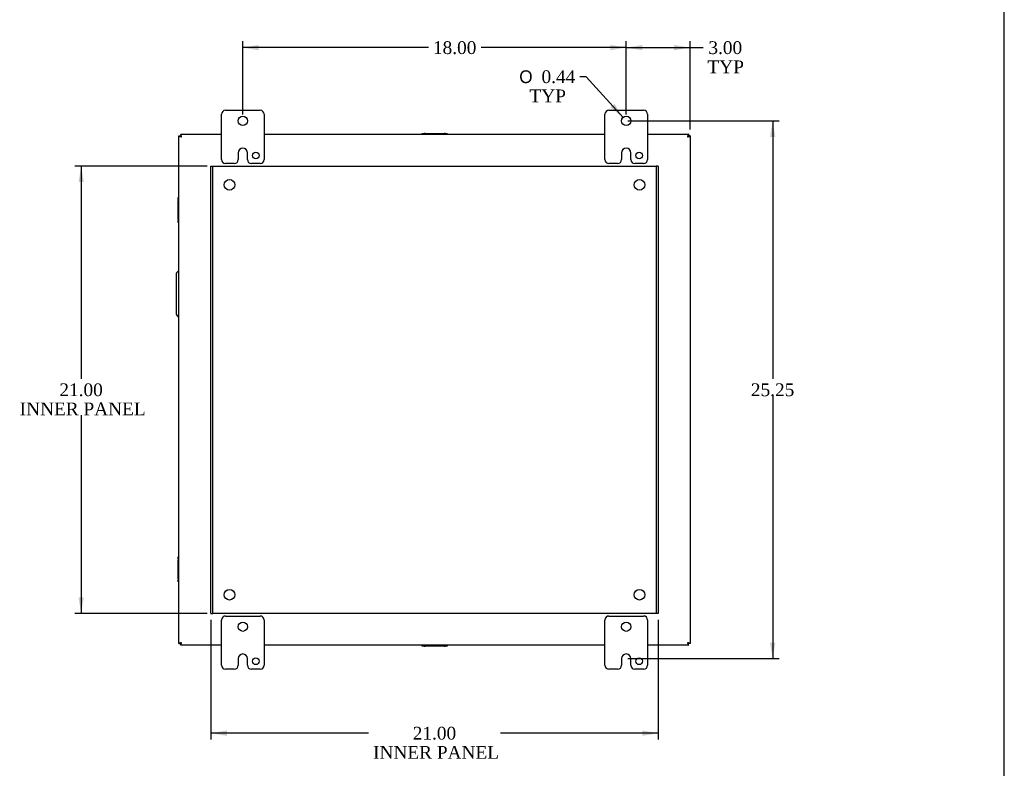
# Model space of a CAD drawing. Header units: inches. Extents: x 1 to 150, y -1 to 99.
# Tile 25 of 29: x 103 to 150, y 26 to 61. Entities that reach past the tile are written whole.
import ezdxf
from ezdxf.enums import TextEntityAlignment as Align
from ezdxf.lldxf.tags import DXFTag

# ---------------------------------------------------------------- set-up
doc = ezdxf.new("R2010")
doc.units = ezdxf.units.IN
doc.header["$MEASUREMENT"] = 0
for name, color, linetype in [('COM40599-2', 7, 'Continuous'), ('COM40676', 7, 'Continuous'), ('COM42667', 7, 'Continuous'), ('COM48541', 7, 'Continuous'), ('Default', 7, 'Continuous'), ('FET07730', 7, 'Continuous')]:
    doc.layers.add(name, color=color, linetype=linetype)
doc.styles.add('SEACAD_Solid_Edge_ANSI1_Symbols', font='txt')
doc.styles.add('SEACAD_Times_New_Roman', font='times.ttf')
tags = doc.linetypes.add('HIDDEN2', pattern=[0.1875, 0.125, -0.0625]).pattern_tags.tags
tags[6:7] = [DXFTag(74, 4), DXFTag(75, 0), DXFTag(340, '0'), DXFTag(46, 0.0), DXFTag(50, 0.0), DXFTag(44, 0.0), DXFTag(45, 0.0)]
tags[4:5] = [DXFTag(74, 4), DXFTag(75, 0), DXFTag(340, '0'), DXFTag(46, 0.0), DXFTag(50, 0.0), DXFTag(44, 0.0), DXFTag(45, 0.0)]
doc.dimstyles.new('HAMMOND_(STH_-_120x80)', dxfattribs={"dimtxt": 0.6, "dimasz": 0.75, "dimexe": 0.3, "dimexo": 0.3, "dimgap": 0.15, "dimtad": 0, "dimtih": 1, "dimtoh": 1, "dimzin": 0, "dimdsep": 46, "dimtxsty": 'SEACAD_Times_New_Roman', "dimblk1": '_SE_FILLED', "dimblk2": '_SE_FILLED', "dimsah": 1, "dimcen": 0.3, "dimadec": 0, "dimazin": 0, "dimtfac": 0.8, "dimtofl": 0, "dimtmove": 1, "dimatfit": 3, "dimfxl": 1, "dimtolj": 1, "dimtzin": 0, "dimarcsym": 0})

# ---------------------------------------------------------------- blocks, each defined once
blk = doc.blocks.new('SE5')
at = {"layer": 'COM40599-2', "color": 7, "linetype": 'Continuous'}
for p, q in [((110.787, 49.076), (110.787, 47.201)), ((110.912, 49.201), (110.913, 49.201)), ((110.912, 47.076), (110.913, 47.076))]:
    blk.add_line(p, q, dxfattribs=at)
for centre, start, end in [((110.912, 49.076), 90, 180), ((110.912, 47.201), 180, 270)]:
    blk.add_arc(centre, 0.125, start, end, dxfattribs=at)
at = {"layer": 'COM40676', "color": 7, "linetype": 'HIDDEN2'}
for p, q in [((112.413, 54.138), (112.508, 54.138)), ((112.413, 33.138), (112.413, 54.138)), ((112.508, 54.138), (112.538, 54.138)), ((112.508, 33.138), (112.508, 54.138)), ((112.538, 54.138), (133.288, 54.138)), ((133.288, 54.138), (133.318, 54.138)), ((133.318, 54.138), (133.318, 33.138)), ((133.413, 54.138), (133.318, 54.138)), ((133.413, 54.138), (133.413, 33.138)), ((112.413, 33.138), (112.508, 33.138)), ((112.538, 33.138), (112.508, 33.138)), ((133.288, 33.138), (112.538, 33.138)), ((133.318, 33.138), (133.288, 33.138)), ((133.413, 33.138), (133.318, 33.138))]:
    blk.add_line(p, q, dxfattribs=at)
for centre in [(113.288, 53.263), (132.538, 53.263), (113.288, 34.013), (132.538, 34.013)]:
    blk.add_circle(centre, 0.25, dxfattribs=at)
at = {"layer": 'COM42667', "color": 7, "linetype": 'Continuous'}
for p, q in [((122.325, 55.677), (122.42, 55.677)), ((122.325, 55.638), (122.325, 55.677)), ((122.468, 55.677), (122.42, 55.677)), ((122.42, 55.677), (122.42, 55.638)), ((122.468, 55.677), (123.359, 55.677)), ((123.407, 55.677), (123.359, 55.677)), ((123.407, 55.638), (123.407, 55.677)), ((123.407, 55.677), (123.502, 55.677)), ((123.502, 55.677), (123.502, 55.638)), ((110.874, 52.57), (110.874, 52.665)), ((110.874, 52.665), (110.913, 52.665)), ((110.874, 52.57), (110.874, 52.522)), ((110.913, 52.57), (110.874, 52.57)), ((110.874, 51.631), (110.874, 52.522)), ((110.874, 51.631), (110.874, 51.583)), ((110.874, 51.488), (110.874, 51.583)), ((110.874, 51.583), (110.913, 51.583)), ((110.913, 51.488), (110.874, 51.488)), ((110.874, 35.694), (110.874, 35.789)), ((110.874, 35.789), (110.913, 35.789)), ((110.874, 35.694), (110.874, 35.646)), ((110.913, 35.694), (110.874, 35.694)), ((110.874, 34.755), (110.874, 35.646)), ((110.874, 34.755), (110.874, 34.707)), ((110.874, 34.612), (110.874, 34.707)), ((110.874, 34.707), (110.913, 34.707)), ((110.913, 34.612), (110.874, 34.612)), ((122.325, 31.599), (122.325, 31.638)), ((122.42, 31.599), (122.325, 31.599)), ((122.42, 31.638), (122.42, 31.599)), ((122.42, 31.599), (122.468, 31.599)), ((123.359, 31.599), (122.468, 31.599)), ((123.359, 31.599), (123.407, 31.599)), ((123.407, 31.599), (123.407, 31.638)), ((123.502, 31.599), (123.407, 31.599)), ((123.502, 31.638), (123.502, 31.599))]:
    blk.add_line(p, q, dxfattribs=at)
at = {"layer": 'COM48541', "color": 7, "linetype": 'Continuous'}
for p, q in [((110.913, 31.72), (110.913, 55.557)), ((110.913, 55.557), (110.994, 55.557)), ((110.995, 55.638), (110.995, 55.557)), ((110.995, 55.638), (112.913, 55.638)), ((114.913, 55.638), (130.913, 55.638)), ((132.913, 55.638), (134.832, 55.638)), ((134.832, 55.638), (134.832, 55.557)), ((134.913, 55.557), (134.832, 55.557)), ((134.913, 55.557), (134.913, 31.72)), ((110.913, 31.72), (110.994, 31.72)), ((110.995, 31.638), (110.995, 31.719)), ((112.913, 31.638), (110.995, 31.638)), ((130.913, 31.638), (114.913, 31.638)), ((134.832, 31.638), (132.913, 31.638)), ((134.913, 31.72), (134.832, 31.72)), ((134.832, 31.638), (134.832, 31.719))]:
    blk.add_line(p, q, dxfattribs=at)
for points in [[(110.913, 55.557), (110.913, 55.554), (110.917, 55.551), (110.929, 55.544), (110.938, 55.54), (110.96, 55.534), (110.974, 55.53), (111.004, 55.523), (111.019, 55.52), (111.035, 55.516)], [(110.994, 55.557), (110.994, 55.554), (110.996, 55.551), (111, 55.544), (111.003, 55.54), (111.01, 55.534), (111.015, 55.53), (111.025, 55.523), (111.03, 55.52), (111.035, 55.516)], [(111.035, 55.516), (111.032, 55.532), (111.029, 55.548), (111.022, 55.578), (111.018, 55.591), (111.012, 55.614), (111.008, 55.623), (111.001, 55.635), (110.998, 55.638), (110.995, 55.638)], [(111.035, 55.516), (111.032, 55.522), (111.029, 55.527), (111.022, 55.537), (111.018, 55.542), (111.012, 55.549), (111.008, 55.552), (111.001, 55.556), (110.998, 55.557), (110.995, 55.557)], [(134.832, 55.638), (134.829, 55.638), (134.826, 55.635), (134.819, 55.623), (134.815, 55.614), (134.808, 55.591), (134.805, 55.578), (134.798, 55.548), (134.795, 55.532), (134.791, 55.516)], [(134.832, 55.557), (134.829, 55.557), (134.826, 55.556), (134.819, 55.552), (134.815, 55.549), (134.808, 55.542), (134.805, 55.537), (134.798, 55.527), (134.795, 55.522), (134.791, 55.516)], [(134.791, 55.516), (134.807, 55.52), (134.823, 55.523), (134.853, 55.53), (134.866, 55.534), (134.889, 55.54), (134.898, 55.544), (134.91, 55.551), (134.913, 55.554), (134.913, 55.557)], [(134.791, 55.516), (134.797, 55.52), (134.802, 55.523), (134.812, 55.53), (134.817, 55.534), (134.824, 55.54), (134.827, 55.544), (134.831, 55.551), (134.832, 55.554), (134.832, 55.557)], [(111.035, 31.76), (111.019, 31.757), (111.004, 31.754), (110.974, 31.747), (110.96, 31.743), (110.938, 31.737), (110.929, 31.733), (110.917, 31.726), (110.913, 31.723), (110.913, 31.72)], [(111.035, 31.76), (111.03, 31.757), (111.025, 31.754), (111.015, 31.747), (111.01, 31.743), (111.003, 31.737), (111, 31.733), (110.996, 31.726), (110.994, 31.723), (110.994, 31.72)], [(110.995, 31.638), (110.998, 31.638), (111.001, 31.642), (111.008, 31.654), (111.012, 31.663), (111.018, 31.686), (111.022, 31.699), (111.029, 31.729), (111.032, 31.745), (111.035, 31.76)], [(110.995, 31.719), (110.998, 31.719), (111.001, 31.721), (111.008, 31.725), (111.012, 31.728), (111.018, 31.735), (111.022, 31.74), (111.029, 31.75), (111.032, 31.755), (111.035, 31.76)], [(134.913, 31.72), (134.913, 31.723), (134.91, 31.726), (134.898, 31.733), (134.889, 31.737), (134.866, 31.743), (134.853, 31.747), (134.823, 31.754), (134.807, 31.757), (134.791, 31.76)], [(134.832, 31.72), (134.832, 31.723), (134.831, 31.726), (134.827, 31.733), (134.824, 31.737), (134.817, 31.743), (134.812, 31.747), (134.802, 31.754), (134.797, 31.757), (134.791, 31.76)], [(134.791, 31.76), (134.795, 31.745), (134.798, 31.729), (134.805, 31.699), (134.808, 31.686), (134.815, 31.663), (134.819, 31.654), (134.826, 31.642), (134.829, 31.638), (134.832, 31.638)], [(134.791, 31.76), (134.795, 31.755), (134.798, 31.75), (134.805, 31.74), (134.808, 31.735), (134.815, 31.728), (134.819, 31.725), (134.826, 31.721), (134.829, 31.719), (134.832, 31.719)]]:
    blk.add_open_spline(points, degree=3, knots=[0, 0, 0, 0, 0.25, 0.25, 0.5, 0.5, 0.75, 0.75, 1, 1, 1, 1], dxfattribs=at)
at = {"layer": 'FET07730', "color": 7, "linetype": 'Continuous'}
for p, q in [((112.913, 54.451), (112.913, 56.576)), ((113.101, 56.763), (114.726, 56.763)), ((114.913, 56.576), (114.913, 54.451)), ((130.913, 54.451), (130.913, 56.576)), ((131.101, 56.763), (132.726, 56.763)), ((132.913, 56.576), (132.913, 54.451)), ((113.695, 54.763), (113.695, 54.451)), ((113.914, 54.981), (113.913, 54.981)), ((114.132, 54.451), (114.132, 54.763)), ((131.695, 54.763), (131.695, 54.451)), ((131.914, 54.981), (131.913, 54.981)), ((132.132, 54.451), (132.132, 54.763)), ((113.508, 54.263), (113.101, 54.263)), ((114.726, 54.263), (114.319, 54.263)), ((131.508, 54.263), (131.101, 54.263)), ((132.726, 54.263), (132.319, 54.263)), ((112.913, 30.701), (112.913, 32.826)), ((113.101, 33.013), (114.726, 33.013)), ((114.913, 32.826), (114.913, 30.701)), ((130.913, 30.701), (130.913, 32.826)), ((131.101, 33.013), (132.726, 33.013)), ((132.913, 32.826), (132.913, 30.701)), ((113.695, 31.013), (113.695, 30.701)), ((113.914, 31.231), (113.913, 31.231)), ((114.132, 30.701), (114.132, 31.013)), ((131.695, 31.013), (131.695, 30.701)), ((131.914, 31.231), (131.913, 31.231)), ((132.132, 30.701), (132.132, 31.013)), ((113.508, 30.513), (113.101, 30.513)), ((114.726, 30.513), (114.319, 30.513)), ((131.508, 30.513), (131.101, 30.513)), ((132.726, 30.513), (132.319, 30.513))]:
    blk.add_line(p, q, dxfattribs=at)
for centre, radius in [((113.913, 56.263), 0.219), ((131.913, 56.263), 0.219), ((114.523, 54.638), 0.156), ((132.523, 54.638), 0.156), ((113.913, 32.513), 0.219), ((131.913, 32.513), 0.219), ((114.523, 30.888), 0.156), ((132.523, 30.888), 0.156)]:
    blk.add_circle(centre, radius, dxfattribs=at)
for centre, radius, start, end in [((113.101, 56.576), 0.188, 90, 180), ((114.726, 56.576), 0.188, 0, 90), ((131.101, 56.576), 0.188, 90, 180), ((132.726, 56.576), 0.188, 0, 90), ((113.913, 54.763), 0.218, 90, 180), ((113.914, 54.763), 0.218, 0, 90), ((131.913, 54.763), 0.218, 90, 180), ((131.914, 54.763), 0.218, 0, 90), ((113.101, 54.451), 0.188, 180, 270), ((113.508, 54.451), 0.188, 270, 0), ((114.319, 54.451), 0.188, 180, 270), ((114.726, 54.451), 0.188, 270, 0), ((131.101, 54.451), 0.188, 180, 270), ((131.508, 54.451), 0.188, 270, 0), ((132.319, 54.451), 0.188, 180, 270), ((132.726, 54.451), 0.188, 270, 0), ((113.101, 32.826), 0.188, 90, 180), ((114.726, 32.826), 0.188, 0, 90), ((131.101, 32.826), 0.188, 90, 180), ((132.726, 32.826), 0.188, 0, 90), ((113.913, 31.013), 0.218, 90, 180), ((113.914, 31.013), 0.218, 0, 90), ((131.913, 31.013), 0.218, 90, 180), ((131.914, 31.013), 0.218, 0, 90), ((113.101, 30.701), 0.188, 180, 270), ((113.508, 30.701), 0.188, 270, 0), ((114.319, 30.701), 0.188, 180, 270), ((114.726, 30.701), 0.188, 270, 0), ((131.101, 30.701), 0.188, 180, 270), ((131.508, 30.701), 0.188, 270, 0), ((132.319, 30.701), 0.188, 180, 270), ((132.726, 30.701), 0.188, 270, 0)]:
    blk.add_arc(centre, radius, start, end, dxfattribs=at)
blk = doc.blocks.new('DMBLK446')
at = {"layer": 'Default', "linetype": 'Continuous'}
for points in [[(114.663, 59.829), (113.913, 59.704), (114.663, 59.579)], [(131.163, 59.829), (131.163, 59.579), (131.913, 59.704)]]:
    blk.add_hatch(color=7, dxfattribs=at).paths.add_polyline_path(points)
at = {"layer": 'Default', "color": 7, "linetype": 'Continuous'}
for p, q in [((113.913, 56.563), (113.913, 60.004)), ((122.629, 59.704), (113.913, 59.704)), ((131.913, 59.704), (125.097, 59.704)), ((131.913, 56.563), (131.913, 60.004))]:
    blk.add_line(p, q, dxfattribs=at)
at = {"layer": 'Default', "color": 7, "linetype": 'Continuous', "style": 'SEACAD_Times_New_Roman'}
blk.add_text('18.00', height=0.6, dxfattribs=at).set_placement((122.839, 60.004), align=Align.TOP_LEFT)
blk = doc.blocks.new('_SE_FILLED')
at = {"color": 0}
blk.add_line((0, 0), (-1, 0), dxfattribs=at)
blk.add_solid([(0, 0), (-1, -0.1665), (-1, 0.1665), (0, 0)], dxfattribs=at)
blk = doc.blocks.new('DMBLK447')
at = {"layer": 'Default', "linetype": 'Continuous'}
for points in [[(138.914, 55.513), (138.789, 56.263), (138.664, 55.513)], [(138.914, 31.763), (138.664, 31.763), (138.789, 31.013)]]:
    blk.add_hatch(color=7, dxfattribs=at).paths.add_polyline_path(points)
at = {"layer": 'Default', "color": 7, "linetype": 'Continuous'}
for p, q in [((131.995, 56.263), (139.089, 56.263)), ((138.789, 56.263), (138.789, 44.148)), ((138.789, 43.338), (138.789, 31.013)), ((131.995, 31.013), (139.089, 31.013))]:
    blk.add_line(p, q, dxfattribs=at)
at = {"layer": 'Default', "color": 7, "linetype": 'Continuous', "style": 'SEACAD_Times_New_Roman'}
blk.add_text('25.25', height=0.6, dxfattribs=at).set_placement((137.766, 43.938), align=Align.TOP_LEFT)
blk = doc.blocks.new('DMBLK456')
at = {"layer": 'Default', "linetype": 'Continuous'}
blk.add_hatch(color=7, dxfattribs=at).paths.add_polyline_path([(131.171, 56.899), (131.767, 56.426), (131.357, 57.066)])
at = {"layer": 'Default', "color": 7, "linetype": 'Continuous'}
for p, q in [((130.038, 58.339), (129.738, 58.339)), ((131.767, 56.426), (130.038, 58.339))]:
    blk.add_line(p, q, dxfattribs=at)
for s, style, p in [('O', 'SEACAD_Solid_Edge_ANSI1_Symbols', (126.892, 58.639)), ('0.44', 'SEACAD_Times_New_Roman', (127.936, 58.639)), ('TYP', 'SEACAD_Times_New_Roman', (127.371, 57.739))]:
    blk.add_text(s, height=0.6, dxfattribs=dict(at, style=style)).set_placement(p, align=Align.TOP_LEFT)
blk = doc.blocks.new('DMBLK463')
at = {"layer": 'Default', "linetype": 'Continuous'}
for points in [[(132.663, 59.829), (131.913, 59.704), (132.663, 59.579)], [(134.163, 59.829), (134.163, 59.579), (134.913, 59.704)]]:
    blk.add_hatch(color=7, dxfattribs=at).paths.add_polyline_path(points)
at = {"layer": 'Default', "color": 7, "linetype": 'Continuous'}
for p, q in [((131.913, 56.563), (131.913, 60.004)), ((131.913, 59.704), (135.218, 59.704)), ((134.913, 55.857), (134.913, 60.004)), ((135.218, 59.704), (135.518, 59.704))]:
    blk.add_line(p, q, dxfattribs=at)
at = {"layer": 'Default', "color": 7, "linetype": 'Continuous', "style": 'SEACAD_Times_New_Roman'}
for s, p in [('3.00', (135.771, 60.004)), ('TYP', (135.728, 59.104))]:
    blk.add_text(s, height=0.6, dxfattribs=at).set_placement(p, align=Align.TOP_LEFT)
blk = doc.blocks.new('DMBLK466')
at = {"layer": 'Default', "linetype": 'Continuous'}
for points in [[(113.163, 27.386), (113.163, 27.636), (112.413, 27.511)], [(132.663, 27.386), (133.413, 27.511), (132.663, 27.636)]]:
    blk.add_hatch(color=7, dxfattribs=at).paths.add_polyline_path(points)
at = {"layer": 'Default', "color": 7, "linetype": 'Continuous'}
for p, q in [((112.413, 32.838), (112.413, 27.211)), ((133.413, 32.838), (133.413, 27.211)), ((119.817, 27.511), (112.413, 27.511)), ((133.413, 27.511), (126.01, 27.511))]:
    blk.add_line(p, q, dxfattribs=at)
at = {"layer": 'Default', "color": 7, "linetype": 'Continuous', "style": 'SEACAD_Times_New_Roman'}
for s, p in [('21.00', (121.89, 27.811)), ('INNER PANEL', (120.027, 26.911))]:
    blk.add_text(s, height=0.6, dxfattribs=at).set_placement(p, align=Align.TOP_LEFT)
blk = doc.blocks.new('DMBLK467')
at = {"layer": 'Default', "linetype": 'Continuous'}
for points in [[(106.198, 53.388), (106.448, 53.388), (106.323, 54.138)], [(106.198, 33.888), (106.323, 33.138), (106.448, 33.888)]]:
    blk.add_hatch(color=7, dxfattribs=at).paths.add_polyline_path(points)
at = {"layer": 'Default', "color": 7, "linetype": 'Continuous'}
for p, q in [((112.238, 54.138), (106.023, 54.138)), ((106.323, 54.138), (106.323, 44.148)), ((106.323, 42.438), (106.323, 33.138)), ((112.238, 33.138), (106.023, 33.138))]:
    blk.add_line(p, q, dxfattribs=at)
at = {"layer": 'Default', "color": 7, "linetype": 'Continuous', "style": 'SEACAD_Times_New_Roman'}
for s, p in [('21.00', (105.299, 43.938)), ('INNER PANEL', (103.437, 43.038))]:
    blk.add_text(s, height=0.6, dxfattribs=at).set_placement(p, align=Align.TOP_LEFT)
blk = doc.blocks.new('BORDER')
at = {"layer": 'Default', "color": 7, "linetype": 'Continuous'}
blk.add_line((0, 0), (0, 27.86), dxfattribs=at)

msp = doc.modelspace()

# ---------------------------------------------------------------- block references
at = {"layer": 'Default', "color": 7, "xscale": 3.56, "yscale": 3.56, "zscale": 3.56}
msp.add_blockref('BORDER', (149.664, 0.311), dxfattribs=at)
at = {"layer": 'Default'}
msp.add_blockref('SE5', (0, 0), dxfattribs=at)

# ---------------------------------------------------------------- dimensions: what is measured, and where the dimension line sits
at = {"layer": 'Default', "color": 7, "linetype": 'Continuous'}
for base, p1, p2, text, picture, middle in [((113.913, 59.704), (131.913, 56.263), (113.913, 56.263), '\\A1;<>', 'DMBLK446', (123.863, 59.704)), ((112.413, 27.511), (133.413, 33.138), (112.413, 33.138), '\\A1;<>\\PINNER PANEL', 'DMBLK466', (122.913, 27.511))]:
    dim = msp.add_linear_dim(base=base, p1=p1, p2=p2, text=text, dimstyle='HAMMOND_(STH_-_120x80)', override={"dimtmove": 0}, dxfattribs=at)
    dim.commit()
    dim.dimension.update_dxf_attribs({"geometry": picture, "text_midpoint": middle, "dimtype": 160})
dim = msp.add_linear_dim(base=(134.913, 59.704), p1=(131.913, 56.263), p2=(134.913, 55.557), text='\\A1;<>\\PTYP', dimstyle='HAMMOND_(STH_-_120x80)', dxfattribs=at)
dim.commit()
dim.dimension.update_dxf_attribs({"geometry": 'DMBLK463', "text_midpoint": (135.518, 59.704), "dimtype": 160})
dim = msp.add_diameter_dim_2p(p1=(132.06, 56.101), p2=(131.767, 56.426), text='\\A1;<>\\PTYP', dimstyle='HAMMOND_(STH_-_120x80)', override={"dimtmove": 0}, dxfattribs=at)
dim.commit()
dim.dimension.update_dxf_attribs({"geometry": 'DMBLK456', "text_midpoint": (129.738, 58.339), "dimtype": 163})
for base, p1, p2, angle, text, picture, middle in [((138.789, 56.263), (131.695, 56.263), (131.695, 31.013), 270.0017, '\\A1;<>', 'DMBLK447', (138.789, 43.638)), ((106.323, 54.138), (112.538, 54.138), (112.538, 33.138), 270, '\\A1;<>\\PINNER PANEL', 'DMBLK467', (106.323, 43.638))]:
    dim = msp.add_linear_dim(base=base, p1=p1, p2=p2, angle=angle, text=text, dimstyle='HAMMOND_(STH_-_120x80)', override={"dimtmove": 0}, dxfattribs=at)
    dim.commit()
    dim.dimension.update_dxf_attribs({"geometry": picture, "text_midpoint": middle, "dimtype": 161})

doc.saveas('drawing.dxf')
